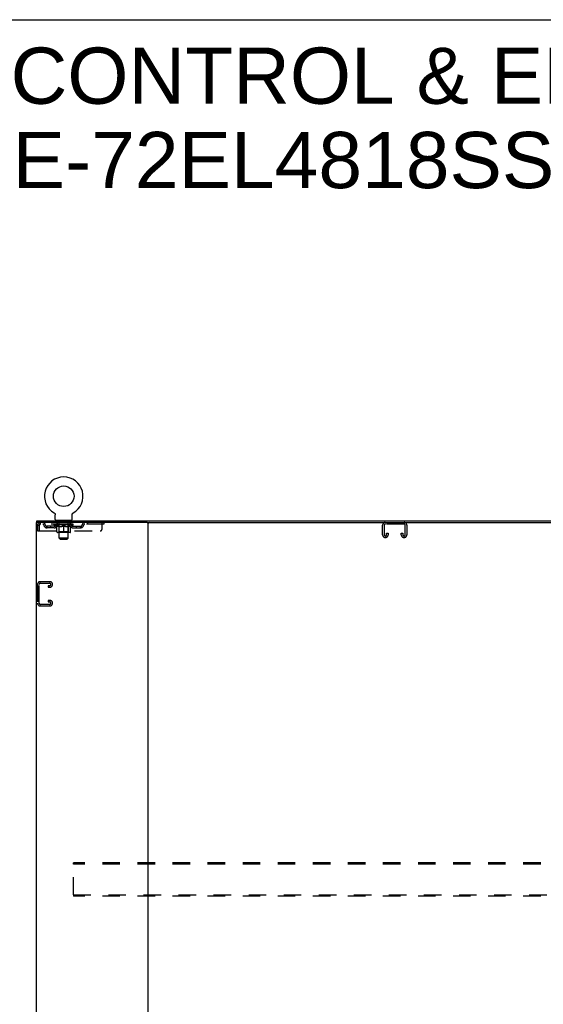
# Model space of a CAD drawing. Header units: inches. Extents: x 0 to 213, y 0 to 138.
# Tile 27 of 28: x 143 to 178, y 72 to 138. Entities that reach past the tile are written whole.
import ezdxf

# ---------------------------------------------------------------- set-up
doc = ezdxf.new("R2010")
doc.units = ezdxf.units.IN
doc.header["$LTSCALE"] = 11.73
doc.header["$MEASUREMENT"] = 0
doc.linetypes.add('HIDDEN', pattern=[0.2, 0.1, -0.1])
doc.layers.get('0').update_dxf_attribs({"linetype": 'CONTINUOUS'})
doc.layers.add('DEFAULT_2', color=8, linetype='HIDDEN')
doc.layers.add('DIMENSIONS', color=7, linetype='CONTINUOUS')
doc.styles.get("Standard").update_dxf_attribs({"font": 'arial.ttf'})

msp = doc.modelspace()

# ---------------------------------------------------------------- linework, layer by layer
at = {"color": 7, "linetype": 'Continuous'}
for p, q in [((0, 138), (213.273, 138)), ((145.515, 104.984), (145.515, 104.984)), ((145.515, 104.984), (145.52, 104.981)), ((145.518, 104.982), (145.516, 104.983)), ((145.52, 104.981), (145.524, 104.979)), ((145.524, 104.979), (145.528, 104.976)), ((145.528, 104.976), (145.532, 104.973)), ((145.532, 104.973), (145.536, 104.969)), ((145.536, 104.97), (145.54, 104.966)), ((145.54, 104.966), (145.544, 104.963)), ((145.543, 104.963), (145.547, 104.959)), ((145.547, 104.959), (145.551, 104.955)), ((145.551, 104.956), (145.554, 104.952)), ((145.554, 104.952), (145.557, 104.948)), ((145.557, 104.948), (145.56, 104.944)), ((145.56, 104.944), (145.563, 104.939)), ((145.563, 104.94), (145.566, 104.935)), ((145.566, 104.935), (145.569, 104.931)), ((145.569, 104.931), (145.571, 104.926)), ((145.571, 104.927), (145.573, 104.922)), ((145.573, 104.922), (145.576, 104.917)), ((145.575, 104.917), (145.578, 104.913)), ((145.577, 104.913), (145.579, 104.908)), ((145.579, 104.908), (145.581, 104.903)), ((145.581, 104.903), (145.582, 104.898)), ((145.582, 104.898), (145.584, 104.893)), ((145.584, 104.893), (145.585, 104.888)), ((145.585, 104.888), (145.586, 104.883)), ((145.586, 104.883), (145.587, 104.878)), ((145.587, 104.878), (145.587, 104.873)), ((145.588, 104.863), (145.588, 104.859)), ((145.588, 104.545), (145.588, 104.859)), ((146.713, 104.868), (146.714, 104.873)), ((146.713, 104.545), (146.713, 104.859)), ((146.714, 104.878), (146.715, 104.883)), ((146.714, 104.873), (146.714, 104.878)), ((146.715, 104.883), (146.716, 104.888)), ((146.716, 104.888), (146.717, 104.893)), ((146.717, 104.893), (146.718, 104.898)), ((146.718, 104.898), (146.72, 104.903)), ((146.72, 104.903), (146.722, 104.908)), ((146.722, 104.908), (146.723, 104.913)), ((146.723, 104.913), (146.725, 104.917)), ((146.725, 104.917), (146.728, 104.922)), ((146.728, 104.922), (146.73, 104.927)), ((146.73, 104.926), (146.732, 104.931)), ((146.732, 104.931), (146.735, 104.935)), ((146.735, 104.935), (146.738, 104.94)), ((146.738, 104.939), (146.741, 104.944)), ((146.741, 104.944), (146.744, 104.948)), ((146.744, 104.948), (146.747, 104.952)), ((146.747, 104.952), (146.75, 104.956)), ((146.75, 104.955), (146.754, 104.959)), ((146.754, 104.959), (146.757, 104.963)), ((146.757, 104.963), (146.761, 104.966)), ((146.761, 104.966), (146.765, 104.97)), ((146.765, 104.969), (146.769, 104.973)), ((146.769, 104.973), (146.773, 104.976)), ((146.773, 104.976), (146.777, 104.979)), ((146.777, 104.979), (146.781, 104.981)), ((146.777, 104.979), (146.778, 104.979)), ((146.781, 104.981), (146.786, 104.984)), ((146.785, 104.983), (146.783, 104.982)), ((146.786, 104.984), (146.786, 104.984)), ((144.348, 104.342), (144.348, 104.446)), ((145.65, 104.476), (145.65, 104.446)), ((146.65, 104.476), (145.65, 104.476)), ((146.65, 104.476), (146.65, 104.446)), ((151.734, 104.342), (184.859, 104.342))]:
    msp.add_line(p, q, dxfattribs=at)
at = {"color": 3, "linetype": 'Continuous'}
for p, q in [((144.296, 104.342), (144.296, 32.55)), ((151.734, 104.342), (144.296, 104.342)), ((144.348, 104.446), (192.244, 104.446)), ((151.796, 32.612), (151.796, 104.279))]:
    msp.add_line(p, q, dxfattribs=at)
at = {"color": 7, "linetype": 'Continuous'}
for points in [[(145.587, 104.873), (145.588, 104.868), (145.588, 104.863)], [(146.713, 104.859), (146.713, 104.863), (146.713, 104.868)], [(146.713, 104.859), (146.713, 104.863), (146.713, 104.868)]]:
    msp.add_lwpolyline(points, dxfattribs=at)
msp.add_circle((146.15, 106.104), 0.688, dxfattribs=at)
for centre, radius, start, end in [((146.15, 106.104), 1.288, 299.50527, 240.49473), ((145.657, 104.545), 0.069, 180, 265), ((146.644, 104.545), 0.069, 275, 360), ((151.859, 104.279), 0.0625, 90, 180)]:
    msp.add_arc(centre, radius, start, end, dxfattribs=at)
at = {"color": 3, "linetype": 'Continuous'}
msp.add_arc((151.734, 104.279), 0.0625, 0, 90, dxfattribs=at)
at = {"layer": 'DEFAULT_2', "color": 8, "linetype": 'HIDDEN'}
for p, q in [((145.515, 104.984), (145.515, 104.984)), ((145.523, 104.979), (145.524, 104.979)), ((144.4, 104.175), (144.4, 103.779)), ((144.4, 104.175), (144.504, 104.175)), ((144.504, 104.175), (144.504, 103.779)), ((144.534, 103.779), (144.534, 104.175)), ((144.567, 104.342), (144.567, 104.238)), ((148.838, 104.238), (144.567, 104.238)), ((145.517, 104.191), (145.517, 104.238)), ((145.677, 104.079), (145.517, 104.191)), ((146.784, 104.191), (145.517, 104.191)), ((145.527, 104.231), (145.527, 104.238)), ((145.535, 104.228), (145.535, 104.231)), ((145.535, 104.228), (146.765, 104.228)), ((145.544, 104.228), (145.544, 104.231)), ((145.545, 104.228), (145.545, 104.231)), ((145.555, 104.231), (145.555, 104.238)), ((145.572, 104.228), (145.572, 104.231)), ((145.573, 104.228), (145.573, 104.231)), ((145.602, 104.231), (145.602, 104.238)), ((145.617, 104.228), (145.617, 104.231)), ((145.619, 104.228), (145.619, 104.231)), ((145.824, 104.231), (145.622, 104.231)), ((145.665, 104.231), (145.665, 104.238)), ((145.667, 104.228), (145.667, 104.231)), ((145.667, 104.228), (145.667, 104.231)), ((145.67, 104.228), (145.67, 104.231)), ((145.678, 104.228), (145.678, 104.231)), ((145.678, 104.228), (145.678, 104.231)), ((145.681, 104.228), (145.681, 104.231)), ((145.684, 104.228), (145.684, 104.232)), ((145.689, 104.228), (145.689, 104.231)), ((145.703, 104.228), (145.703, 104.231)), ((145.713, 104.238), (145.713, 104.342)), ((145.721, 104.228), (145.721, 104.231)), ((145.722, 104.228), (145.722, 104.233)), ((145.742, 104.228), (145.742, 104.231)), ((145.742, 104.228), (145.742, 104.231)), ((145.743, 104.231), (145.743, 104.238)), ((145.747, 104.476), (145.747, 104.446)), ((145.753, 104.228), (145.753, 104.231)), ((145.757, 104.228), (145.757, 104.231)), ((145.767, 104.228), (145.767, 104.231)), ((145.778, 104.228), (145.778, 104.235)), ((145.785, 104.386), (145.785, 104.466)), ((145.793, 104.228), (145.793, 104.231)), ((145.855, 104.376), (145.795, 104.376)), ((145.796, 104.228), (145.796, 104.231)), ((145.824, 104.228), (145.824, 104.231)), ((145.891, 104.231), (145.829, 104.231)), ((145.834, 104.231), (145.834, 104.238)), ((145.838, 103.719), (145.838, 104.188)), ((145.841, 104.228), (145.841, 104.231)), ((145.845, 104.228), (145.845, 104.231)), ((145.85, 103.295), (145.85, 104.366)), ((145.851, 104.228), (145.851, 104.236)), ((145.855, 104.228), (145.855, 104.231)), ((145.866, 104.228), (145.866, 104.231)), ((145.891, 104.228), (145.891, 104.231)), ((145.965, 104.231), (145.906, 104.231)), ((145.927, 104.228), (145.927, 104.231)), ((145.934, 104.231), (145.934, 104.238)), ((145.938, 104.228), (145.938, 104.231)), ((145.94, 104.228), (145.94, 104.237)), ((145.943, 104.228), (145.943, 104.231)), ((145.95, 104.228), (145.95, 104.231)), ((145.965, 104.228), (145.965, 104.231)), ((146.046, 104.231), (145.991, 104.231)), ((146.005, 104.228), (146.005, 104.231)), ((146.036, 104.231), (146.114, 104.235)), ((146.04, 104.231), (146.04, 104.238)), ((146.041, 104.238), (146.04, 104.238)), ((146.041, 104.231), (146.041, 104.238)), ((146.041, 104.228), (146.041, 104.231)), ((146.045, 104.228), (146.045, 104.231)), ((146.046, 104.228), (146.046, 104.231)), ((146.046, 104.228), (146.046, 104.231)), ((146.081, 104.231), (146.146, 104.231)), ((146.087, 104.228), (146.087, 104.231)), ((146.092, 104.231), (146.092, 104.234)), ((146.114, 104.231), (146.114, 104.235)), ((146.13, 104.228), (146.13, 104.231)), ((146.148, 104.231), (146.148, 104.231)), ((146.148, 104.228), (146.148, 104.231)), ((146.148, 104.228), (146.148, 104.231)), ((146.15, 104.231), (146.15, 104.238)), ((146.15, 104.238), (146.265, 104.231)), ((146.153, 104.228), (146.153, 104.231)), ((146.153, 104.228), (146.153, 104.231)), ((146.153, 104.231), (146.153, 104.231)), ((146.171, 104.228), (146.171, 104.231)), ((146.171, 104.231), (146.219, 104.231)), ((146.214, 104.228), (146.214, 104.231)), ((146.255, 104.228), (146.255, 104.231)), ((146.255, 104.228), (146.255, 104.231)), ((146.255, 104.231), (146.309, 104.231)), ((146.256, 104.228), (146.256, 104.231)), ((146.26, 104.231), (146.26, 104.238)), ((146.26, 104.231), (146.26, 104.238)), ((146.26, 104.238), (146.26, 104.238)), ((146.26, 104.228), (146.26, 104.231)), ((146.296, 104.228), (146.296, 104.231)), ((146.335, 104.228), (146.335, 104.231)), ((146.336, 104.231), (146.395, 104.231)), ((146.351, 104.228), (146.351, 104.231)), ((146.358, 104.228), (146.358, 104.231)), ((146.361, 104.228), (146.361, 104.237)), ((146.363, 104.228), (146.363, 104.231)), ((146.367, 104.231), (146.367, 104.238)), ((146.374, 104.228), (146.374, 104.231)), ((146.41, 104.228), (146.41, 104.231)), ((146.41, 104.231), (146.472, 104.231)), ((146.435, 104.228), (146.435, 104.231)), ((146.445, 104.228), (146.445, 104.231)), ((146.505, 104.376), (146.446, 104.376)), ((146.45, 103.295), (146.45, 104.366)), ((146.45, 104.228), (146.45, 104.236)), ((146.456, 104.228), (146.456, 104.231)), ((146.46, 104.228), (146.46, 104.231)), ((146.463, 103.719), (146.463, 104.188)), ((146.467, 104.231), (146.467, 104.238)), ((146.477, 104.228), (146.477, 104.231)), ((146.477, 104.231), (146.679, 104.231)), ((146.505, 104.228), (146.505, 104.231)), ((146.508, 104.228), (146.508, 104.231)), ((146.515, 104.386), (146.515, 104.466)), ((146.523, 104.228), (146.523, 104.235)), ((146.534, 104.228), (146.534, 104.231)), ((146.544, 104.228), (146.544, 104.231)), ((146.548, 104.228), (146.548, 104.231)), ((146.553, 104.476), (146.553, 104.446)), ((146.558, 104.231), (146.558, 104.238)), ((146.559, 104.228), (146.559, 104.231)), ((146.559, 104.228), (146.559, 104.231)), ((146.579, 104.228), (146.579, 104.233)), ((146.58, 104.228), (146.58, 104.231)), ((146.588, 104.238), (146.588, 104.342)), ((146.598, 104.228), (146.598, 104.231)), ((146.612, 104.228), (146.612, 104.231)), ((146.616, 104.228), (146.616, 104.232)), ((146.62, 104.228), (146.62, 104.231)), ((146.623, 104.228), (146.623, 104.231)), ((146.623, 104.228), (146.623, 104.231)), ((146.624, 104.079), (146.784, 104.191)), ((146.63, 104.228), (146.63, 104.231)), ((146.633, 104.228), (146.633, 104.231)), ((146.634, 104.228), (146.634, 104.231)), ((146.636, 104.231), (146.636, 104.238)), ((146.682, 104.228), (146.682, 104.231)), ((146.684, 104.228), (146.684, 104.231)), ((146.699, 104.231), (146.699, 104.238)), ((146.727, 104.228), (146.727, 104.231)), ((146.729, 104.228), (146.729, 104.231)), ((146.746, 104.231), (146.746, 104.238)), ((146.756, 104.228), (146.756, 104.231)), ((146.757, 104.228), (146.757, 104.231)), ((146.765, 104.228), (146.765, 104.231)), ((146.774, 104.231), (146.774, 104.238)), ((146.784, 104.191), (146.784, 104.238)), ((147.738, 104.342), (147.738, 104.238)), ((148.713, 103.904), (148.713, 104.342)), ((148.838, 104.342), (148.838, 104.238)), ((167.484, 103.522), (167.484, 104.162)), ((167.588, 104.148), (167.588, 103.536)), ((168.915, 104.238), (167.678, 104.238)), ((169.005, 103.536), (169.005, 104.148)), ((169.109, 104.162), (169.109, 103.522)), ((144.4, 103.779), (144.504, 103.779)), ((144.534, 103.779), (148.588, 103.779)), ((145.036, 103.987), (145.036, 104.091)), ((145.519, 104.091), (145.036, 104.091)), ((145.519, 103.987), (145.036, 103.987)), ((145.286, 103.987), (145.286, 104.091)), ((145.677, 104.079), (145.687, 104.079)), ((145.687, 103.716), (145.687, 104.123)), ((146.577, 103.679), (145.724, 103.679)), ((145.838, 103.719), (145.798, 103.679)), ((145.829, 104.079), (146.009, 104.079)), ((146.463, 103.719), (145.838, 103.719)), ((146.15, 103.679), (146.15, 104.123)), ((146.292, 104.079), (146.472, 104.079)), ((146.463, 103.719), (146.503, 103.679)), ((146.614, 103.716), (146.614, 104.123)), ((146.614, 104.079), (146.624, 104.079)), ((146.782, 104.091), (147.265, 104.091)), ((146.782, 103.987), (147.265, 103.987)), ((147.015, 103.987), (147.015, 104.091)), ((147.265, 103.987), (147.265, 104.091)), ((167.755, 103.536), (167.755, 103.623)), ((167.755, 103.623), (167.859, 103.623)), ((167.859, 103.623), (167.859, 103.522)), ((168.734, 103.522), (168.734, 103.623)), ((168.734, 103.623), (168.838, 103.623)), ((168.838, 103.623), (168.838, 103.536)), ((145.919, 103.226), (145.85, 103.295)), ((146.45, 103.295), (145.85, 103.295)), ((145.919, 103.226), (146.381, 103.226)), ((146.381, 103.226), (146.45, 103.295)), ((167.679, 103.342), (167.664, 103.342)), ((168.929, 103.342), (168.914, 103.342)), ((144.4, 100.203), (144.4, 98.938)), ((144.504, 98.952), (144.504, 100.189)), ((145.22, 100.383), (144.58, 100.383)), ((144.594, 100.279), (145.206, 100.279)), ((145.4, 100.188), (145.4, 100.203)), ((145.119, 100.112), (145.119, 100.008)), ((145.206, 100.112), (145.119, 100.112)), ((145.119, 100.008), (145.22, 100.008)), ((145.206, 98.862), (144.594, 98.862)), ((145.119, 99.133), (145.119, 99.029)), ((145.22, 99.133), (145.119, 99.133)), ((145.119, 99.029), (145.206, 99.029)), ((145.4, 98.938), (145.4, 98.953)), ((144.58, 98.758), (145.22, 98.758)), ((146.796, 81.467), (146.796, 81.571)), ((189.796, 81.571), (146.796, 81.571)), ((146.796, 79.425), (146.796, 81.467)), ((189.796, 81.467), (146.796, 81.467)), ((146.796, 79.425), (146.796, 79.321)), ((146.796, 79.425), (189.796, 79.425)), ((189.796, 79.321), (146.796, 79.321))]:
    msp.add_line(p, q, dxfattribs=at)
for points in [[(144.567, 104.342), (144.565, 104.341), (144.563, 104.338), (144.56, 104.332), (144.558, 104.325), (144.556, 104.316), (144.553, 104.305), (144.551, 104.293), (144.549, 104.279), (144.546, 104.264), (144.544, 104.247), (144.542, 104.23), (144.539, 104.212), (144.537, 104.193), (144.534, 104.175)], [(144.567, 104.238), (144.565, 104.237), (144.563, 104.236), (144.56, 104.234), (144.558, 104.231), (144.556, 104.228), (144.553, 104.224), (144.551, 104.219), (144.549, 104.214), (144.546, 104.208), (144.544, 104.202), (144.542, 104.196), (144.539, 104.189), (144.537, 104.182), (144.534, 104.175)], [(145.837, 104.079), (145.812, 104.084), (145.787, 104.09), (145.763, 104.096), (145.738, 104.104), (145.713, 104.113), (145.687, 104.123)], [(145.687, 104.122), (145.711, 104.112), (145.736, 104.104), (145.759, 104.096), (145.783, 104.09), (145.806, 104.084), (145.829, 104.079)], [(146.15, 104.123), (146.124, 104.113), (146.099, 104.104), (146.074, 104.096), (146.049, 104.09), (146.024, 104.084), (145.999, 104.079)], [(146.009, 104.079), (146.032, 104.084), (146.056, 104.09), (146.079, 104.096), (146.103, 104.104), (146.126, 104.112), (146.15, 104.121)], [(146.301, 104.079), (146.277, 104.084), (146.252, 104.09), (146.227, 104.096), (146.202, 104.104), (146.176, 104.113), (146.15, 104.123)], [(146.15, 104.121), (146.175, 104.112), (146.199, 104.104), (146.222, 104.096), (146.246, 104.09), (146.269, 104.084), (146.292, 104.079)], [(146.614, 104.123), (146.588, 104.113), (146.563, 104.104), (146.538, 104.096), (146.513, 104.09), (146.489, 104.084), (146.464, 104.079)], [(146.472, 104.079), (146.495, 104.084), (146.519, 104.09), (146.542, 104.096), (146.566, 104.104), (146.59, 104.112), (146.614, 104.122)]]:
    msp.add_lwpolyline(points, dxfattribs=at)
for centre, radius, start, end in [((144.567, 104.175), 0.167, 90, 180), ((144.567, 104.175), 0.063, 90, 180), ((144.747, 104.175), 0.167, 8.07163, 90), ((144.747, 104.175), 0.0625, 7.98631, 90), ((145.036, 104.216), 0.229, 187.98631, 270), ((145.036, 104.216), 0.125, 188.07163, 270), ((145.519, 104.216), 0.125, 270, 351.92837), ((145.519, 104.216), 0.229, 270, 352.01369), ((145.808, 104.175), 0.167, 90, 171.92837), ((145.657, 104.545), 0.069, 265, 270), ((145.808, 104.175), 0.0625, 90, 172.01369), ((145.775, 104.466), 0.01, 0, 90), ((145.795, 104.386), 0.01, 180, 270), ((145.798, 104.188), 0.0398, 0, 90), ((145.84, 104.366), 0.01, 0, 90), ((146.46, 104.366), 0.01, 90, 180), ((146.503, 104.188), 0.0398, 90, 180), ((146.493, 104.175), 0.167, 8.07163, 90), ((146.493, 104.175), 0.0625, 7.98631, 90), ((146.505, 104.386), 0.01, 270, 360), ((146.525, 104.466), 0.01, 90, 180), ((146.782, 104.216), 0.229, 187.98631, 270), ((146.644, 104.545), 0.069, 270, 275), ((146.782, 104.216), 0.125, 188.07163, 270), ((147.265, 104.216), 0.125, 270, 351.92837), ((147.265, 104.216), 0.229, 270, 352.01369), ((147.554, 104.175), 0.167, 90, 171.92837), ((147.554, 104.175), 0.0625, 90, 172.01369), ((167.664, 104.162), 0.18, 90, 180), ((167.678, 104.148), 0.09, 90, 180), ((168.915, 104.148), 0.09, 0, 90), ((168.929, 104.162), 0.18, 0, 90), ((145.724, 103.716), 0.0371, 180, 270), ((146.577, 103.716), 0.0371, 270, 360), ((148.588, 103.904), 0.125, 270, 360), ((167.664, 103.522), 0.18, 180, 270), ((167.678, 103.536), 0.09, 180, 270), ((167.665, 103.536), 0.09, 278.21921, 360), ((167.679, 103.522), 0.18, 270, 360), ((168.914, 103.522), 0.18, 180, 270), ((168.928, 103.536), 0.09, 180, 270), ((168.915, 103.536), 0.09, 278.21921, 360), ((168.929, 103.522), 0.18, 270, 360), ((144.58, 100.203), 0.18, 90, 180), ((144.594, 100.189), 0.09, 90, 180), ((145.206, 100.189), 0.09, 0, 90), ((145.206, 100.202), 0.09, 270, 351.78079), ((145.22, 100.203), 0.18, 0, 90), ((145.22, 100.188), 0.18, 270, 360), ((144.58, 98.938), 0.18, 180, 270), ((144.594, 98.952), 0.09, 180, 270), ((145.206, 98.939), 0.09, 0, 90), ((145.206, 98.952), 0.09, 270, 351.78079), ((145.22, 98.953), 0.18, 0, 90), ((145.22, 98.938), 0.18, 270, 360)]:
    msp.add_arc(centre, radius, start, end, dxfattribs=at)
for centre, major_axis, ratio, start_param, end_param in [((146.15, 104.238), (0.633, 0.007), 0.05963, 2.96643, 3.140963), ((145.497, 104.226), (0.198, 0), 0.060556, 0.430652, 1.470503), ((146.15, 104.238), (0.633, 0), 0.060556, -3.141593, -2.96706), ((145.497, 104.219), (0.198, 0.002), 0.05963, 1.376596, 1.469874), ((146.15, 104.238), (0.633, 0.013), 0.05688, 2.791345, 2.965878), ((145.473, 104.226), (0.198, 0.002), 0.05963, 0.25549, 1.295341), ((145.542, 104.226), (0.198, -0.002), 0.05963, 0.605815, 1.645666), ((146.15, 104.238), (0.633, -0.007), 0.05963, -2.96643, -2.791898), ((145.542, 104.219), (0.198, 0), 0.060556, 1.551758, 1.645036), ((145.473, 104.219), (0.198, 0.004), 0.05688, 1.20151, 1.294789), ((145.543, 104.221), (0.164, 0.002), 0.05963, 1.065228, 1.614276), ((145.523, 104.221), (0.164, 0.003), 0.05688, 0.890143, 1.43919), ((145.581, 104.221), (0.164, 0), 0.060556, 1.240391, 1.789438), ((146.15, 104.238), (0.633, 0.019), 0.052395, 2.616403, 2.790936), ((145.469, 104.226), (0.198, 0.004), 0.05688, 0.080405, 1.120256), ((145.604, 104.226), (0.198, -0.004), 0.05688, 0.7809, 1.820751), ((146.15, 104.238), (0.633, -0.013), 0.05688, -2.791345, -2.616812), ((145.604, 104.219), (0.198, -0.002), 0.05963, 1.72692, 1.820198), ((145.469, 104.219), (0.198, 0.006), 0.052395, 1.026568, 1.119847), ((145.522, 104.221), (0.164, 0.005), 0.052395, 0.715201, 1.264248), ((145.636, 104.221), (0.164, -0.002), 0.05963, 1.415553, 1.9646), ((146.15, 104.238), (0.633, 0.025), 0.046319, 2.441654, 2.616187), ((145.683, 104.226), (0.198, -0.006), 0.052395, 0.955842, 1.995693), ((146.15, 104.238), (0.633, -0.019), 0.052395, -2.616403, -2.44187), ((145.486, 104.226), (0.198, 0.006), 0.052395, -0.094537, 0.945314), ((145.683, 104.219), (0.198, -0.004), 0.05688, 1.902006, 1.995284), ((145.486, 104.219), (0.198, 0.008), 0.046319, 0.851819, 0.945098), ((145.541, 104.221), (0.164, 0.006), 0.046319, 0.540452, 1.089499), ((145.708, 104.221), (0.164, -0.003), 0.05688, 1.590638, 2.139686), ((146.15, 104.238), (0.633, 0.029), 0.038841, 2.267123, 2.441656), ((145.777, 104.226), (0.198, -0.008), 0.046319, 1.130591, 2.170442), ((145.523, 104.226), (0.198, 0.008), 0.046319, -0.269286, 0.770565), ((146.15, 104.238), (0.633, -0.025), 0.046319, -2.441654, -2.267121), ((145.777, 104.219), (0.198, -0.006), 0.052395, 2.076947, 2.170226), ((145.523, 104.219), (0.198, 0.009), 0.038841, 0.677289, 0.770567), ((145.578, 104.221), (0.164, 0.008), 0.038841, 0.365921, 0.914969), ((145.792, 104.221), (0.164, -0.005), 0.052395, 1.76558, 2.314627), ((146.15, 104.238), (0.633, 0.033), 0.030195, 2.09281, 2.267343), ((145.882, 104.226), (0.198, -0.009), 0.038841, 1.305122, 2.344973), ((145.58, 104.226), (0.198, 0.009), 0.038841, -0.443817, 0.596034), ((146.15, 104.238), (0.633, -0.029), 0.038841, -2.267123, -2.092591), ((145.882, 104.219), (0.198, -0.008), 0.046319, 2.251696, 2.344975), ((145.58, 104.219), (0.198, 0.01), 0.030195, 0.502975, 0.596254), ((145.632, 104.221), (0.164, 0.009), 0.030195, 0.191608, 0.740655), ((145.888, 104.221), (0.164, -0.006), 0.046319, 1.940329, 2.489376), ((145.653, 104.226), (0.198, 0.01), 0.030195, -0.61813, 0.421721), ((146.15, 104.238), (0.633, 0.036), 0.020645, 1.918687, 2.09322), ((145.995, 104.226), (0.198, -0.01), 0.030195, 1.479435, 2.519286), ((146.15, 104.238), (0.633, -0.033), 0.030195, -2.09281, -1.918277), ((145.995, 104.219), (0.198, -0.009), 0.038841, 2.426227, 2.519505), ((145.653, 104.219), (0.198, 0.011), 0.020645, 0.328852, 0.422131), ((145.702, 104.221), (0.164, 0.009), 0.020645, 0.017485, 0.566532), ((145.991, 104.221), (0.164, -0.008), 0.038841, 2.11486, 2.663907), ((145.742, 104.226), (0.198, 0.011), 0.020645, -0.792253, 0.247598), ((146.15, 104.238), (0.633, 0.038), 0.010478, 1.744704, 1.919237), ((146.112, 104.226), (0.198, -0.011), 0.020645, 1.653558, 2.693409), ((146.15, 104.238), (0.633, -0.036), 0.020645, -1.918687, -1.744154), ((146.112, 104.219), (0.198, -0.01), 0.030195, 2.60054, 2.693819), ((145.742, 104.219), (0.198, 0.012), 0.010478, 0.154869, 0.248148), ((145.786, 104.221), (0.164, 0.01), 0.010478, 6.126688, 6.675735), ((146.099, 104.221), (0.164, -0.009), 0.030195, 2.289173, 2.83822), ((145.843, 104.226), (0.198, 0.012), 0.010478, -0.966236, -0.000846), ((146.231, 104.226), (0.198, -0.012), 0.010478, 1.827541, 2.867392), ((146.15, 104.238), (0.633, -0.038), 0.010478, -1.744704, -1.570171), ((146.231, 104.219), (0.198, -0.011), 0.020645, 2.774664, 2.867942), ((146.209, 104.221), (0.164, -0.009), 0.020645, 2.463296, 3.012344), ((146.07, 104.226), (0.198, 0.012), 0.010478, 0.274201, 1.314052), ((145.984, 104.221), (0.164, 0.01), 0.010478, -0.000298, 0.504314), ((145.953, 104.219), (0.198, 0.012), 0.010478, 0.192946, 0.399283), ((146.15, 104.238), (0.633, 0.038), 0.010478, -1.578586, -1.396888), ((146.348, 104.219), (0.198, -0.012), 0.010478, 2.948646, 3.041925), ((146.317, 104.221), (0.164, -0.01), 0.010478, 2.637279, 3.142076), ((146.189, 104.226), (0.198, 0.011), 0.020645, 0.448184, 1.488034), ((146.092, 104.221), (0.164, 0.009), 0.020645, 0.129249, 0.678296), ((146.07, 104.219), (0.198, 0.011), 0.020645, 0.273651, 0.366929), ((146.15, 104.238), (0.633, 0.036), 0.020645, -1.397439, -1.222906), ((146.458, 104.226), (0.198, -0.012), 0.010478, -3.140747, -2.175357), ((146.15, 104.238), (0.633, -0.038), 0.010478, 1.222355, 1.396888), ((146.306, 104.226), (0.198, 0.01), 0.030195, 0.622307, 1.662158), ((146.202, 104.221), (0.164, 0.009), 0.030195, 0.303372, 0.852419), ((146.515, 104.221), (0.164, -0.01), 0.010478, 2.749043, 3.29809), ((146.559, 104.226), (0.198, -0.011), 0.020645, 2.893995, 3.933846), ((146.189, 104.219), (0.198, 0.01), 0.030195, 0.447774, 0.541052), ((146.559, 104.219), (0.198, -0.012), 0.010478, 2.893445, 2.986723), ((146.15, 104.238), (0.633, 0.033), 0.030195, -1.223315, -1.048783), ((146.15, 104.238), (0.633, -0.036), 0.020645, 1.048373, 1.222906), ((146.419, 104.226), (0.198, 0.009), 0.038841, 0.79662, 1.836471), ((146.31, 104.221), (0.164, 0.008), 0.038841, 0.477686, 1.026733), ((146.599, 104.221), (0.164, -0.009), 0.020645, 2.57506, 3.124108), ((146.648, 104.226), (0.198, -0.01), 0.030195, 2.719872, 3.759723), ((146.524, 104.226), (0.198, 0.008), 0.046319, 0.971151, 2.011002), ((146.306, 104.219), (0.198, 0.009), 0.038841, 0.622087, 0.715366), ((146.648, 104.219), (0.198, -0.011), 0.020645, 2.719462, 2.812741), ((146.15, 104.238), (0.633, 0.029), 0.038841, -1.049002, -0.874469), ((146.15, 104.238), (0.633, -0.033), 0.030195, 0.87425, 1.048783), ((146.413, 104.221), (0.164, 0.006), 0.046319, 0.652216, 1.201263), ((146.617, 104.226), (0.198, 0.006), 0.052395, 1.1459, 2.185751), ((146.669, 104.221), (0.164, -0.009), 0.030195, 2.400937, 2.949985), ((146.721, 104.226), (0.198, -0.009), 0.038841, 2.545558, 3.585409), ((146.509, 104.221), (0.164, 0.005), 0.052395, 0.826965, 1.376012), ((146.419, 104.219), (0.198, 0.008), 0.046319, 0.796618, 0.889896), ((146.721, 104.219), (0.198, -0.01), 0.030195, 2.545339, 2.638617), ((146.697, 104.226), (0.198, 0.004), 0.05688, 1.320842, 2.360692), ((146.15, 104.238), (0.633, 0.025), 0.046319, -0.874471, -0.699939), ((146.15, 104.238), (0.633, -0.029), 0.038841, 0.699936, 0.874469), ((146.777, 104.226), (0.198, -0.008), 0.046319, 2.371028, 3.410879), ((146.723, 104.221), (0.164, -0.008), 0.038841, 2.226624, 2.775671), ((146.759, 104.226), (0.198, 0.002), 0.05963, 1.495927, 2.535778), ((146.593, 104.221), (0.164, 0.003), 0.05688, 1.001907, 1.550954), ((146.815, 104.226), (0.198, -0.006), 0.052395, 2.196279, 3.23613), ((146.76, 104.221), (0.164, -0.006), 0.046319, 2.052093, 2.601141), ((146.524, 104.219), (0.198, 0.006), 0.052395, 0.971367, 1.064645), ((146.777, 104.219), (0.198, -0.009), 0.038841, 2.371026, 2.464304), ((146.804, 104.226), (0.198, 0), 0.060556, 1.671089, 2.71094), ((146.832, 104.226), (0.198, -0.004), 0.05688, 2.021337, 3.061188), ((146.15, 104.238), (0.633, 0.019), 0.052395, -0.699723, -0.52519), ((146.15, 104.238), (0.633, -0.025), 0.046319, 0.525406, 0.699939), ((146.828, 104.226), (0.198, -0.002), 0.05963, 1.846251, 2.886102), ((146.664, 104.221), (0.164, 0.002), 0.05963, 1.176993, 1.72604), ((146.779, 104.221), (0.164, -0.005), 0.052395, 1.877344, 2.426392), ((146.72, 104.221), (0.164, 0), 0.060556, 1.352155, 1.901202), ((146.778, 104.221), (0.164, -0.003), 0.05688, 1.702402, 2.25145), ((146.758, 104.221), (0.164, -0.002), 0.05963, 1.527317, 2.076364), ((146.617, 104.219), (0.198, 0.004), 0.05688, 1.146309, 1.239587), ((146.815, 104.219), (0.198, -0.008), 0.046319, 2.196495, 2.289773), ((146.15, 104.238), (0.633, 0.013), 0.05688, -0.524781, -0.350248), ((146.15, 104.238), (0.633, -0.019), 0.052395, 0.350657, 0.52519), ((146.697, 104.219), (0.198, 0.002), 0.05963, 1.321394, 1.414673), ((146.832, 104.219), (0.198, -0.006), 0.052395, 2.021746, 2.115024), ((146.15, 104.238), (0.633, 0.007), 0.05963, -0.349695, -0.175162), ((146.15, 104.238), (0.633, -0.013), 0.05688, 0.175715, 0.350248), ((146.759, 104.219), (0.198, 0), 0.060556, 1.496556, 1.589835), ((146.828, 104.219), (0.198, -0.004), 0.05688, 1.846804, 1.940083), ((146.804, 104.219), (0.198, -0.002), 0.05963, 1.671719, 1.764997), ((146.15, 104.238), (0.633, 0), 0.060556, -0.174533, 0), ((146.15, 104.238), (0.633, -0.007), 0.05963, 0.000629, 0.175162)]:
    msp.add_ellipse(centre, major_axis=major_axis, ratio=ratio, start_param=start_param, end_param=end_param, dxfattribs=at)

# ---------------------------------------------------------------- texts
at = {"layer": 'DIMENSIONS', "color": 2, "linetype": 'Continuous', "insert": (163.919, 136.134), "char_height": 3.76364, "width": 95.0563, "attachment_point": 2, "line_spacing_factor": 0.9}
msp.add_mtext('SAGINAW CONTROL & ENGINEERING\\PSCE-72EL4818SS6FSD', dxfattribs=at)

doc.saveas('drawing.dxf')
